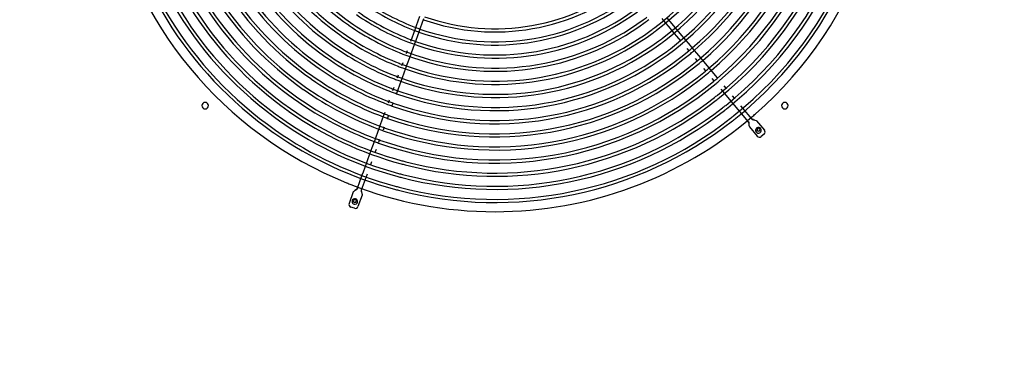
# Model space of a CAD drawing. Extents: x -156717 to 425753, y -51191 to 363295.
# Tile 192 of 256: x 135676 to 136727, y 108060 to 108423. Entities that reach past the tile are written whole.
import ezdxf

# ---------------------------------------------------------------- set-up
doc = ezdxf.new("R2010")
doc.units = 0
doc.header["$LTSCALE"] = 50
doc.layers.get('0').update_dxf_attribs({"linetype": 'CONTINUOUS'})
doc.layers.get('Defpoints').update_dxf_attribs({"linetype": 'CONTINUOUS'})
doc.layers.add('WL570---_TOEVOER', color=3, linetype='CONTINUOUS')
doc.styles.get("Standard").update_dxf_attribs({"font": 'ARIAL.TTF'})
doc.dimstyles.new('ISO-25', dxfattribs={"dimtxt": 2.5, "dimasz": 2.5, "dimexe": 1.25, "dimexo": 0.625, "dimtad": 1, "dimtih": 1, "dimdec": 4, "dimdsep": 46, "dimtxsty": 'Standard', "dimcen": 2.5, "dimadec": 0, "dimazin": 0, "dimtfac": 1, "dimtdec": 4, "dimtmove": 0, "dimatfit": 3, "dimfxl": 0, "dimtvp": 1, "dimtolj": 1, "dimtzin": 0, "dimarcsym": 0})

# ---------------------------------------------------------------- blocks, each defined once
blk = doc.blocks.new('*D162')
at = {"layer": 'Defpoints', "color": 0, "transparency": 16777216}
for p in [(135182.1, 108077.3), (137184.4, 108077.3), (137184.4, 107372.5)]:
    blk.add_point(p, dxfattribs=at)
at = {"layer": 'WL570---_TOEVOER', "color": 0, "lineweight": -2, "transparency": 16777216}
for p, q in [((135182.1, 108046.1), (135182.1, 107310)), ((137184.4, 108046.1), (137184.4, 107310)), ((135307.1, 107372.5), (137059.4, 107372.5))]:
    blk.add_line(p, q, dxfattribs=at)
at = {"layer": 'WL570---_TOEVOER', "color": 0, "transparency": 16777216}
for points in [[(135307.1, 107393.3), (135307.1, 107351.6), (135182.1, 107372.5)], [(137059.4, 107393.3), (137059.4, 107351.6), (137184.4, 107372.5)]]:
    blk.add_solid(points, dxfattribs=at)
at = {"layer": 'WL570---_TOEVOER', "color": 0, "transparency": 16777216, "insert": (136041.7, 107467.5), "char_height": 125, "attachment_point": 5}
blk.add_mtext('\\A1;2002', dxfattribs=at)

msp = doc.modelspace()

# ---------------------------------------------------------------- linework, layer by layer
at = {"color": 7, "linetype": 'Continuous'}
for p, q in [((136102.79643, 108426.55085), (136099.1954, 108416.6571)), ((136373.92287, 108416.97721), (136367.17973, 108425.01338)), ((136099.1954, 108416.6571), (136098.04036, 108413.48364)), ((136102.55974, 108411.27939), (136103.71479, 108414.45285)), ((136103.71479, 108414.45285), (136107.31581, 108424.3466)), ((136361.30632, 108424.23327), (136363.46922, 108421.65563)), ((136363.46922, 108421.65563), (136370.21237, 108413.61947)), ((136376.08577, 108414.39958), (136373.92287, 108416.97721)), ((136382.82892, 108406.36341), (136376.08577, 108414.39958)), ((136094.43933, 108403.5899), (136093.11774, 108399.95885)), ((136098.04036, 108413.48364), (136094.43933, 108403.5899)), ((136098.95872, 108401.38565), (136102.55974, 108411.27939)), ((136370.21237, 108413.61947), (136372.37526, 108411.04183)), ((136372.37526, 108411.04183), (136379.11841, 108403.00567)), ((136385.20717, 108403.52912), (136382.82892, 108406.36341)), ((136391.95427, 108395.48825), (136385.20717, 108403.52912)), ((136094.01606, 108387.80578), (136097.62418, 108397.71904)), ((136097.62418, 108397.71904), (136098.95872, 108401.38565)), ((136379.11841, 108403.00567), (136381.29988, 108400.4059)), ((136394.11843, 108392.90911), (136391.95427, 108395.48825)), ((136400.86552, 108384.86824), (136394.11843, 108392.90911)), ((136089.50962, 108390.0456), (136088.35229, 108386.86587)), ((136089.2506, 108374.7128), (136092.85873, 108384.62606)), ((136092.85873, 108384.62606), (136094.01606, 108387.80578)), ((136388.04697, 108392.36503), (136390.21113, 108389.78589)), ((136403.02968, 108382.28909), (136400.86552, 108384.86824)), ((136084.74417, 108376.95261), (136083.58684, 108373.77289)), ((136088.09328, 108371.53307), (136089.2506, 108374.7128)), ((136396.95822, 108381.74502), (136399.12239, 108379.16587)), ((136409.77678, 108374.24822), (136403.02968, 108382.28909)), ((136411.94094, 108371.66908), (136409.77678, 108374.24822)), ((136079.97871, 108363.85963), (136078.82139, 108360.67991)), ((136083.32783, 108358.44009), (136084.48515, 108361.61982)), ((136084.48515, 108361.61982), (136088.09328, 108371.53307)), ((136405.86948, 108371.12501), (136408.03364, 108368.54586)), ((136418.68803, 108363.62821), (136411.94094, 108371.66908)), ((136420.85219, 108361.04907), (136418.68803, 108363.62821)), ((136079.7197, 108348.52683), (136083.32783, 108358.44009)), ((136414.78073, 108360.50499), (136416.9449, 108357.92585)), ((136430.17472, 108349.93892), (136428.00577, 108352.52377)), ((136075.21326, 108350.76665), (136073.87012, 108347.0764)), ((136078.36478, 108344.8042), (136079.7197, 108348.52683)), ((136424.35813, 108349.09111), (136426.52708, 108346.50625)), ((136426.52708, 108346.50625), (136433.2891, 108338.4476)), ((136439.10569, 108339.29541), (136436.93674, 108341.88026)), ((136070.25553, 108337.14537), (136069.09613, 108333.95995)), ((136073.59078, 108331.68775), (136074.75018, 108334.87317)), ((136433.2891, 108338.4476), (136435.45805, 108335.86274)), ((136435.45805, 108335.86274), (136442.22007, 108327.80408)), ((136448.03666, 108328.6519), (136445.86771, 108331.23675)), ((136064.32214, 108320.8435), (136060.70754, 108310.91247)), ((136065.48154, 108324.02892), (136064.32214, 108320.8435)), ((136068.81679, 108318.57129), (136069.97619, 108321.75672)), ((136442.22007, 108327.80408), (136444.38902, 108325.21923)), ((136444.38902, 108325.21923), (136453.60445, 108314.23672)), ((136457.43523, 108317.45113), (136448.03666, 108328.6519)), ((136060.70754, 108310.91247), (136059.54815, 108307.72704)), ((136453.60445, 108314.23672), (136454.22348, 108312.20706)), ((136453.86107, 108314.45204), (136454.21437, 108313.81516)), ((136454.21437, 108313.81516), (136454.39604, 108312.08363)), ((136454.39604, 108312.08363), (136454.36945, 108311.2089)), ((136454.36945, 108311.2089), (136454.44745, 108310.42155)), ((136454.44745, 108310.42155), (136454.54306, 108309.45645)), ((136454.54306, 108309.45645), (136454.90347, 108308.79874)), ((136454.90347, 108308.79874), (136463.26093, 108298.83871)), ((136457.17862, 108317.2358), (136457.74448, 108316.77727)), ((136459.15848, 108316.53128), (136457.43523, 108317.45113)), ((136457.74448, 108316.77727), (136459.41815, 108316.29769)), ((136459.41815, 108316.29769), (136460.28421, 108316.17197)), ((136460.28421, 108316.17197), (136460.83813, 108316.01672)), ((136460.83813, 108316.01672), (136461.97989, 108315.6967)), ((136461.97989, 108315.6967), (136462.56503, 108315.22755)), ((136462.56503, 108315.22755), (136470.92249, 108305.26752)), ((136059.54815, 108307.72704), (136055.93355, 108297.79602)), ((136064.0428, 108305.45484), (136065.20219, 108308.64027)), ((136470.55267, 108301.04041), (136467.48804, 108298.46889)), ((136054.77415, 108294.61059), (136051.84494, 108286.56263)), ((136055.93355, 108297.79602), (136054.77415, 108294.61059)), ((136059.2688, 108292.33839), (136060.4282, 108295.52382)), ((136050.69266, 108283.39676), (136047.10026, 108273.52672)), ((136051.84494, 108286.56263), (136050.69266, 108283.39676)), ((136055.41127, 108281.73991), (136056.56355, 108284.90577)), ((136045.94798, 108270.36085), (136042.35558, 108260.49081)), ((136047.10026, 108273.52672), (136045.94798, 108270.36085)), ((136050.6666, 108268.704), (136051.81888, 108271.86986)), ((136041.2033, 108257.32494), (136036.0434, 108243.14823)), ((136042.35558, 108260.49081), (136041.2033, 108257.32494)), ((136045.92192, 108255.66809), (136047.0742, 108258.83395)), ((136040.74255, 108241.43789), (136045.92192, 108255.66809)), ((136031.98348, 108239.30426), (136027.53658, 108227.08647)), ((136032.37272, 108239.94507), (136031.98348, 108239.30426)), ((136033.1608, 108240.51052), (136032.37272, 108239.94507)), ((136033.80366, 108240.97177), (136033.1608, 108240.51052)), ((136034.59518, 108241.59731), (136033.6126, 108240.97343)), ((136034.57465, 108241.3862), (136033.80366, 108240.97177)), ((136035.98343, 108242.40942), (136034.57465, 108241.3862)), ((136036.0434, 108243.14823), (136034.59518, 108241.59731)), ((136036.35819, 108243.03366), (136035.98343, 108242.40942)), ((136041.38178, 108235.88356), (136036.93487, 108223.66578)), ((136040.42777, 108241.55246), (136040.3136, 108240.83337)), ((136040.3136, 108240.83337), (136040.73507, 108239.14399)), ((136040.73507, 108239.14399), (136041.0593, 108238.33094)), ((136040.80757, 108239.48559), (136040.74255, 108241.43789)), ((136041.0593, 108238.33094), (136041.20178, 108237.77362)), ((136041.20178, 108237.77362), (136041.49551, 108236.62465)), ((136041.49551, 108236.62465), (136041.38178, 108235.88356)), ((136033.08918, 108221.8725), (136029.32986, 108223.24077))]:
    msp.add_line(p, q, dxfattribs=at)
at = {"color": 3, "linetype": 'Continuous'}
for centre, radius, start, end in [((136183.25949, 108640.81102), 422.5616, 311.14277833, 10.47001374), ((136183.25949, 108640.81102), 422.5616, 191.24744319, 247.98258771), ((135873.85518, 108331.40671), 3.50051, 90, 270), ((135873.85518, 108331.40671), 3.50051, 270, 90), ((136492.66381, 108331.40671), 3.50051, 90, 270), ((136492.66381, 108331.40671), 3.50051, 270, 90), ((136183.25949, 108640.81102), 422.5616, 270, 310.4900854), ((136183.25949, 108640.81102), 422.5616, 310.4900854, 310.49873053), ((136183.25949, 108640.81102), 422.5616, 310.49873053, 311.14277833), ((136464.52007, 108305.61772), 1.60023, 90, 270), ((136464.52007, 108305.61772), 1.60023, 270, 90), ((136183.25949, 108640.81102), 422.5616, 247.98258771, 247.98885015), ((136183.25949, 108640.81102), 422.5616, 247.98885015, 248.63190916), ((136183.25949, 108640.81102), 422.5616, 248.63190916, 248.63772957), ((136183.25949, 108640.81102), 422.5616, 248.63772957, 270), ((136033.60387, 108229.63557), 1.60023, 90, 270), ((136033.60387, 108229.63557), 1.60023, 270, 90)]:
    msp.add_arc(centre, radius, start, end, dxfattribs=at)
at = {"color": 7, "linetype": 'Continuous'}
for centre, radius, start, end in [((136183.25949, 108640.31095), 286.24173, 307.08512298, 11.5799484), ((136183.25949, 108640.31095), 296.84327, 307.06798512, 11.59708625), ((136183.25949, 108640.31095), 296.84327, 307.06798512, 11.59708625), ((136183.25949, 108640.31095), 300.24377, 307.06274443, 11.60232695), ((136183.25949, 108640.31095), 310.84531, 307.04714178, 11.61792959), ((136183.25949, 108640.31095), 310.84531, 307.04714178, 11.61792959), ((136183.25949, 108640.31095), 352.85143, 310.39849927, 9.612514), ((136183.25949, 108640.31095), 352.85143, 310.39849927, 9.612514), ((136183.25949, 108640.31095), 356.25193, 310.39460955, 9.61641256), ((136183.25949, 108640.31095), 366.85348, 310.38294561, 9.62810298), ((136183.25949, 108640.31095), 366.85348, 310.38294561, 9.62810298), ((136183.25949, 108640.31095), 370.25397, 310.37934583, 9.63171093), ((136183.25949, 108640.31095), 282.84123, 307.09089216, 11.57417922), ((136183.25949, 108640.31095), 282.84123, 307.09089216, 11.57417922), ((136183.25949, 108640.31095), 314.24581, 310.44856208, 9.56233753), ((136183.25949, 108640.31095), 324.84735, 310.43362911, 9.57730441), ((136183.25949, 108640.31095), 324.84735, 310.43362911, 9.57730441), ((136183.25949, 108640.31095), 328.24785, 310.4290436, 9.58190032), ((136183.25949, 108640.31095), 338.84939, 310.41533837, 9.59563667), ((136183.25949, 108640.31095), 338.84939, 310.41533837, 9.59563667), ((136183.25949, 108640.31095), 342.24989, 310.4111222, 9.59986242), ((136183.25949, 108640.31095), 380.85552, 308.61844244, 7.92515824), ((136183.25949, 108640.31095), 380.85552, 308.61844244, 7.92515824), ((136183.25949, 108640.31095), 384.25601, 308.61548377, 7.92811385), ((136183.25949, 108640.31095), 394.85756, 308.60658677, 7.93700162), ((136183.25949, 108640.31095), 394.85756, 308.60658677, 7.93700162), ((136183.25949, 108640.31095), 398.25805, 308.60383335, 7.93975219), ((136183.25949, 108640.31095), 408.8596, 308.59554313, 7.94803381), ((136183.25949, 108640.31095), 408.8596, 308.59554313, 7.94803381), ((136183.25949, 108640.31095), 412.26009, 308.59297432, 7.95059996), ((136183.25949, 108640.31095), 384.25601, 188.59016921, 234.93875286), ((136183.25949, 108640.31095), 380.85552, 188.59312481, 235.00001902), ((136183.25949, 108640.31095), 380.85552, 188.59312481, 235.00001902), ((136183.25949, 108640.31095), 314.24581, 190.47955308, 234.91148248), ((136183.25949, 108640.31095), 412.26009, 188.5676831, 234.94291456), ((136183.25949, 108640.31095), 408.8596, 188.57024925, 235.00001902), ((136183.25949, 108640.31095), 408.8596, 188.57024925, 235.00001902), ((136183.25949, 108640.31095), 398.25805, 188.57853087, 234.94090686), ((136183.25949, 108640.31095), 394.85756, 188.58128143, 235.00001902), ((136183.25949, 108640.31095), 394.85756, 188.58128143, 235.00001902), ((136183.25949, 108640.31095), 370.25397, 190.41017967, 234.92487537), ((136183.25949, 108640.31095), 366.85348, 190.41378762, 235.00001902), ((136183.25949, 108640.31095), 366.85348, 190.41378762, 235.00001902), ((136183.25949, 108640.31095), 356.25193, 190.42547804, 234.92192194), ((136183.25949, 108640.31095), 352.85143, 190.4293766, 235.00001902), ((136183.25949, 108640.31095), 352.85143, 190.4293766, 235.00001902), ((136183.25949, 108640.31095), 342.24989, 190.44202819, 234.91872685), ((136183.25949, 108640.31095), 338.84939, 190.44625393, 235.00001902), ((136183.25949, 108640.31095), 338.84939, 190.44625393, 235.00001902), ((136183.25949, 108640.31095), 328.24785, 190.45999028, 234.91525918), ((136183.25949, 108640.31095), 324.84735, 190.4645862, 235.00001902), ((136183.25949, 108640.31095), 324.84735, 190.4645862, 235.00001902), ((136183.25949, 108640.31095), 310.84531, 192.50168723, 235.00001902), ((136183.25949, 108640.31095), 310.84531, 192.50168723, 235.00001902), ((136183.25949, 108640.31095), 300.24377, 192.51728988, 234.90735353), ((136183.25949, 108640.31095), 296.84327, 192.52253057, 235.00001902), ((136183.25949, 108640.31095), 296.84327, 192.52253057, 235.00001902), ((136183.25949, 108640.31095), 286.24173, 192.53966843, 234.90282063), ((136183.25949, 108640.31095), 282.84123, 192.54543761, 235.00001902), ((136183.25949, 108640.31095), 282.84123, 192.54543761, 235.00001902), ((136183.25949, 108640.31095), 272.23968, 192.56434896, 234.89782144), ((136183.25949, 108640.31095), 268.83919, 192.5707308, 235.00001902), ((136183.25949, 108640.31095), 268.83919, 192.5707308, 235.00001902), ((136183.25949, 108640.31095), 230.23356, 250.60068422, 309.39935382), ((136183.25949, 108640.31095), 226.83307, 250.61010239, 309.38993566), ((136183.25949, 108640.31095), 226.83307, 250.61010239, 309.38993566), ((136183.25949, 108640.31095), 244.2356, 250.56466679, 309.43537126), ((136183.25949, 108640.31095), 240.83511, 250.57302883, 309.42700921), ((136183.25949, 108640.31095), 240.83511, 250.57302883, 309.42700921), ((136183.25949, 108640.31095), 244.2356, 235.12532615, 249.3802077), ((136183.25949, 108640.31095), 240.83511, 235.00001902, 249.37184566), ((136183.25949, 108640.31095), 240.83511, 235.00001902, 249.37184566), ((136183.25949, 108640.31095), 254.83715, 250.5400293, 309.46000875), ((136183.25949, 108640.31095), 254.83715, 250.5400293, 309.46000875), ((136183.25949, 108640.31095), 258.23764, 235.10775792, 248.76315294), ((136183.25949, 108640.31095), 254.83715, 235.00001902, 249.40484519), ((136183.25949, 108640.31095), 254.83715, 235.00001902, 249.40484519), ((136183.25949, 108640.31095), 258.23764, 249.83293059, 306.07336545), ((136183.25949, 108640.31095), 268.83919, 306.09434057, 307.11618534), ((136183.25949, 108640.31095), 268.83919, 306.09434057, 307.11618534), ((136183.25949, 108640.31095), 272.23968, 234.89782144, 235.00001902), ((136183.25949, 108640.31095), 272.23968, 235.00001902, 235.10221661), ((136183.25949, 108640.31095), 272.23968, 235.10221661, 248.79066375), ((136183.25949, 108640.31095), 268.83919, 235.00001902, 248.78424602), ((136183.25949, 108640.31095), 268.83919, 235.00001902, 248.78424602), ((136183.25949, 108640.31095), 272.23968, 249.80541977, 306.10072241), ((136183.25949, 108640.31095), 268.83919, 249.8118375, 306.09434057), ((136183.25949, 108640.31095), 268.83919, 249.8118375, 306.09434057), ((136183.25949, 108640.31095), 240.83511, 249.37184566, 250.57302883), ((136183.25949, 108640.31095), 240.83511, 249.37184566, 250.57302883), ((136183.25949, 108640.31095), 272.23968, 306.10072241, 307.1098035), ((136183.25949, 108640.31095), 282.84123, 306.11963376, 307.09089216), ((136183.25949, 108640.31095), 282.84123, 306.11963376, 307.09089216), ((136183.25949, 108640.31095), 286.24173, 234.90282063, 235.00001902), ((136183.25949, 108640.31095), 286.24173, 235.00001902, 235.09721742), ((136183.25949, 108640.31095), 286.24173, 235.09721742, 248.81548308), ((136183.25949, 108640.31095), 282.84123, 235.00001902, 248.80968146), ((136183.25949, 108640.31095), 282.84123, 235.00001902, 248.80968146), ((136183.25949, 108640.31095), 286.24173, 249.78060044, 306.12540294), ((136183.25949, 108640.31095), 282.84123, 249.78640207, 306.11963376), ((136183.25949, 108640.31095), 282.84123, 249.78640207, 306.11963376), ((136183.25949, 108640.31095), 244.2356, 249.3802077, 250.56466679), ((136183.25949, 108640.31095), 286.24173, 306.12540294, 307.08512298), ((136183.25949, 108640.31095), 296.84327, 306.1425408, 307.06798512), ((136183.25949, 108640.31095), 296.84327, 306.1425408, 307.06798512), ((136183.25949, 108640.31095), 300.24377, 234.90735353, 235.00001902), ((136183.25949, 108640.31095), 300.24377, 235.00001902, 235.09268452), ((136183.25949, 108640.31095), 300.24377, 235.09268452, 248.83798748), ((136183.25949, 108640.31095), 296.84327, 235.00001902, 248.83271732), ((136183.25949, 108640.31095), 296.84327, 235.00001902, 248.83271732), ((136183.25949, 108640.31095), 314.24581, 250.44645541, 309.53342432), ((136183.25949, 108640.31095), 300.24377, 249.75809604, 306.14778149), ((136183.25949, 108640.31095), 296.84327, 249.7633662, 306.1425408), ((136183.25949, 108640.31095), 296.84327, 249.7633662, 306.1425408), ((136183.25949, 108640.31095), 258.23764, 248.76315294, 249.83293059), ((136183.25949, 108640.31095), 254.83715, 249.40484519, 250.5400293), ((136183.25949, 108640.31095), 254.83715, 249.40484519, 250.5400293), ((136183.25949, 108640.31095), 300.24377, 306.14778149, 307.06274443), ((136183.25949, 108640.31095), 314.24581, 309.53342432, 310.44856208), ((136183.25949, 108640.31095), 324.84735, 309.5483573, 310.43362911), ((136183.25949, 108640.31095), 324.84735, 309.5483573, 310.43362911), ((136183.25949, 108640.31095), 314.24581, 234.91148248, 235.00001902), ((136183.25949, 108640.31095), 314.24581, 235.00001902, 235.08855557), ((136183.25949, 108640.31095), 314.24581, 235.08855557, 249.52506061), ((136183.25949, 108640.31095), 310.84531, 235.00001902, 248.85367788), ((136183.25949, 108640.31095), 310.84531, 235.00001902, 248.85367788), ((136183.25949, 108640.31095), 328.24785, 250.42680348, 309.5529428), ((136183.25949, 108640.31095), 324.84735, 250.43142033, 309.5483573), ((136183.25949, 108640.31095), 324.84735, 250.43142033, 309.5483573), ((136183.25949, 108640.31095), 310.84531, 249.74240564, 306.16338414), ((136183.25949, 108640.31095), 310.84531, 249.74240564, 306.16338414), ((136183.25949, 108640.31095), 272.23968, 248.79066375, 249.80541977), ((136183.25949, 108640.31095), 268.83919, 248.78424602, 249.8118375), ((136183.25949, 108640.31095), 268.83919, 248.78424602, 249.8118375), ((136183.25949, 108640.31095), 310.84531, 306.16338414, 307.04714178), ((136183.25949, 108640.31095), 310.84531, 306.16338414, 307.04714178), ((136183.25949, 108640.31095), 328.24785, 309.5529428, 310.4290436), ((136183.25949, 108640.31095), 324.84735, 235.00001902, 249.54009568), ((136183.25949, 108640.31095), 324.84735, 235.00001902, 249.54009568), ((136183.25949, 108640.31095), 342.24989, 250.40875954, 309.5708642), ((136183.25949, 108640.31095), 338.84939, 250.41300454, 309.56664803), ((136183.25949, 108640.31095), 338.84939, 250.41300454, 309.56664803), ((136183.25949, 108640.31095), 286.24173, 248.81548308, 249.78060044), ((136183.25949, 108640.31095), 282.84123, 248.80968146, 249.78640207), ((136183.25949, 108640.31095), 282.84123, 248.80968146, 249.78640207), ((136183.25949, 108640.31095), 338.84939, 309.56664803, 310.41533837), ((136183.25949, 108640.31095), 338.84939, 309.56664803, 310.41533837), ((136183.25949, 108640.31095), 342.24989, 309.5708642, 310.4111222), ((136183.25949, 108640.31095), 338.84939, 235.00001902, 249.55851148), ((136183.25949, 108640.31095), 338.84939, 235.00001902, 249.55851148), ((136183.25949, 108640.31095), 328.24785, 234.91525918, 235.00001902), ((136183.25949, 108640.31095), 328.24785, 235.00001902, 235.08477887), ((136183.25949, 108640.31095), 328.24785, 235.08477887, 249.54471254), ((136183.25949, 108640.31095), 356.25193, 250.39213399, 309.58737686), ((136183.25949, 108640.31095), 352.85143, 250.39605031, 309.58348713), ((136183.25949, 108640.31095), 352.85143, 250.39605031, 309.58348713), ((136183.25949, 108640.31095), 296.84327, 248.83271732, 249.7633662), ((136183.25949, 108640.31095), 296.84327, 248.83271732, 249.7633662), ((136183.25949, 108640.31095), 352.85143, 309.58348713, 310.39849927), ((136183.25949, 108640.31095), 352.85143, 309.58348713, 310.39849927), ((136183.25949, 108640.31095), 356.25193, 309.58737686, 310.39460955), ((136183.25949, 108640.31095), 352.85143, 235.00001902, 249.57546571), ((136183.25949, 108640.31095), 352.85143, 235.00001902, 249.57546571), ((136183.25949, 108640.31095), 342.24989, 234.91872685, 235.00001902), ((136183.25949, 108640.31095), 342.24989, 235.00001902, 235.0813112), ((136183.25949, 108640.31095), 342.24989, 235.0813112, 249.56275648), ((136183.25949, 108640.31095), 370.25397, 250.37676591, 309.60264057), ((136183.25949, 108640.31095), 366.85348, 250.3803903, 309.5990408), ((136183.25949, 108640.31095), 366.85348, 250.3803903, 309.5990408), ((136183.25949, 108640.31095), 300.24377, 248.83798748, 249.75809604), ((136183.25949, 108640.31095), 366.85348, 309.5990408, 310.38294561), ((136183.25949, 108640.31095), 366.85348, 309.5990408, 310.38294561), ((136183.25949, 108640.31095), 370.25397, 309.60264057, 310.37934583), ((136183.25949, 108640.31095), 356.25193, 234.92192194, 235.00001902), ((136183.25949, 108640.31095), 356.25193, 235.00001902, 235.07811611), ((136183.25949, 108640.31095), 356.25193, 235.07811611, 249.57938203), ((136183.25949, 108640.31095), 310.84531, 248.85367788, 249.74240564), ((136183.25949, 108640.31095), 310.84531, 248.85367788, 249.74240564), ((136183.25949, 108640.31095), 314.24581, 249.52506061, 250.44645541), ((136183.25949, 108640.31095), 380.85552, 307.94978264, 308.61844244), ((136183.25949, 108640.31095), 380.85552, 307.94978264, 308.61844244), ((136183.25949, 108640.31095), 370.25397, 234.92487537, 235.00001902), ((136183.25949, 108640.31095), 370.25397, 235.00001902, 235.07516268), ((136183.25949, 108640.31095), 370.25397, 235.07516268, 249.59475011), ((136183.25949, 108640.31095), 366.85348, 235.00001902, 249.59112572), ((136183.25949, 108640.31095), 366.85348, 235.00001902, 249.59112572), ((136183.25949, 108640.31095), 328.24785, 249.54471254, 250.42680348), ((136183.25949, 108640.31095), 324.84735, 249.54009568, 250.43142033), ((136183.25949, 108640.31095), 324.84735, 249.54009568, 250.43142033), ((136183.25949, 108640.31095), 384.25601, 255.52675046, 307.95274132), ((136183.25949, 108640.31095), 380.85552, 255.52970453, 307.94978264), ((136183.25949, 108640.31095), 380.85552, 255.52970453, 307.94978264), ((136183.25949, 108640.31095), 384.25601, 307.95274132, 308.61548377), ((136183.25949, 108640.31095), 394.85756, 307.96163831, 308.60658677), ((136183.25949, 108640.31095), 394.85756, 307.96163831, 308.60658677), ((136183.25949, 108640.31095), 384.25601, 234.93875286, 235.00001902), ((136183.25949, 108640.31095), 384.25601, 235.00001902, 235.06128519), ((136183.25949, 108640.31095), 384.25601, 235.06128519, 254.86503819), ((136183.25949, 108640.31095), 380.85552, 235.00001902, 254.86208412), ((136183.25949, 108640.31095), 380.85552, 235.00001902, 254.86208412), ((136183.25949, 108640.31095), 342.24989, 249.56275648, 250.40875954), ((136183.25949, 108640.31095), 338.84939, 249.55851148, 250.41300454), ((136183.25949, 108640.31095), 338.84939, 249.55851148, 250.41300454), ((136183.25949, 108640.31095), 398.25805, 255.51511815, 307.96439174), ((136183.25949, 108640.31095), 394.85756, 255.51786729, 307.96163831), ((136183.25949, 108640.31095), 394.85756, 255.51786729, 307.96163831), ((136183.25949, 108640.31095), 398.25805, 307.96439174, 308.60383335), ((136183.25949, 108640.31095), 408.8596, 307.97268195, 308.59554313), ((136183.25949, 108640.31095), 408.8596, 307.97268195, 308.59554313), ((136183.25949, 108640.31095), 398.25805, 234.94090686, 235.00001902), ((136183.25949, 108640.31095), 398.25805, 235.00001902, 235.05913118), ((136183.25949, 108640.31095), 398.25805, 235.05913118, 254.87667051), ((136183.25949, 108640.31095), 394.85756, 235.00001902, 254.87392136), ((136183.25949, 108640.31095), 394.85756, 235.00001902, 254.87392136), ((136183.25949, 108640.31095), 352.85143, 249.57546571, 250.39605031), ((136183.25949, 108640.31095), 352.85143, 249.57546571, 250.39605031), ((136183.25949, 108640.31095), 412.26009, 255.504276, 307.97525076), ((136183.25949, 108640.31095), 408.8596, 255.50684082, 307.97268195), ((136183.25949, 108640.31095), 408.8596, 255.50684082, 307.97268195), ((136183.25949, 108640.31095), 412.26009, 307.97525076, 308.59297432), ((136183.25949, 108640.31095), 412.26009, 234.94291456, 235.00001902), ((136183.25949, 108640.31095), 412.26009, 235.00001902, 235.05712349), ((136183.25949, 108640.31095), 412.26009, 235.05712349, 254.88751265), ((136183.25949, 108640.31095), 408.8596, 235.00001902, 254.88494783), ((136183.25949, 108640.31095), 408.8596, 235.00001902, 254.88494783), ((136183.25949, 108640.31095), 356.25193, 249.57938203, 250.39213399), ((136464.52018, 108305.11774), 3.00044, 55.00001902, 235.00001902), ((136464.52018, 108305.11774), 3.00044, 235.00001902, 55.00001902), ((136465.5594, 108300.76735), 3.00044, 220.00001902, 310.00001902), ((136468.62402, 108303.33888), 3.00044, 310.00001902, 40.00001902), ((136183.25949, 108640.31095), 370.25397, 249.59475011, 250.37676591), ((136183.25949, 108640.31095), 366.85348, 249.59112572, 250.3803903), ((136183.25949, 108640.31095), 366.85348, 249.59112572, 250.3803903), ((136183.25949, 108640.31095), 384.25601, 254.86503819, 255.52675046), ((136183.25949, 108640.31095), 380.85552, 254.86208412, 255.52970453), ((136183.25949, 108640.31095), 380.85552, 254.86208412, 255.52970453), ((136183.25949, 108640.31095), 394.85756, 254.87392136, 255.51786729), ((136183.25949, 108640.31095), 394.85756, 254.87392136, 255.51786729), ((136183.25949, 108640.31095), 398.25805, 254.87667051, 255.51511815), ((136183.25949, 108640.31095), 412.26009, 254.88751265, 255.504276), ((136183.25949, 108640.31095), 408.8596, 254.88494783, 255.50684082), ((136183.25949, 108640.31095), 408.8596, 254.88494783, 255.50684082), ((136030.35607, 108226.06026), 3.00044, 160.00001902, 250.00001902), ((136033.604, 108229.13544), 3.00044, 55.00001902, 235.00001902), ((136033.604, 108229.13544), 3.00044, 235.00001902, 55.00001902), ((136034.11538, 108224.69199), 3.00044, 250.00001902, 340.00001902)]:
    msp.add_arc(centre, radius, start, end, dxfattribs=at)

# ---------------------------------------------------------------- dimensions: what is measured, and where the dimension line sits
at = {"layer": 'WL570---_TOEVOER'}
dim = msp.add_linear_dim(base=(137184.40543, 107372.45164), p1=(135182.11356, 108077.34427), p2=(137184.40543, 108077.34427), dimstyle='ISO-25', override={"dimscale": 50, "dimdec": 0}, dxfattribs=at)
dim.commit()
dim.dimension.update_dxf_attribs({"geometry": '*D162', "text_midpoint": (136041.73577, 107372.45164), "dimtype": 160})

doc.saveas('drawing.dxf')
